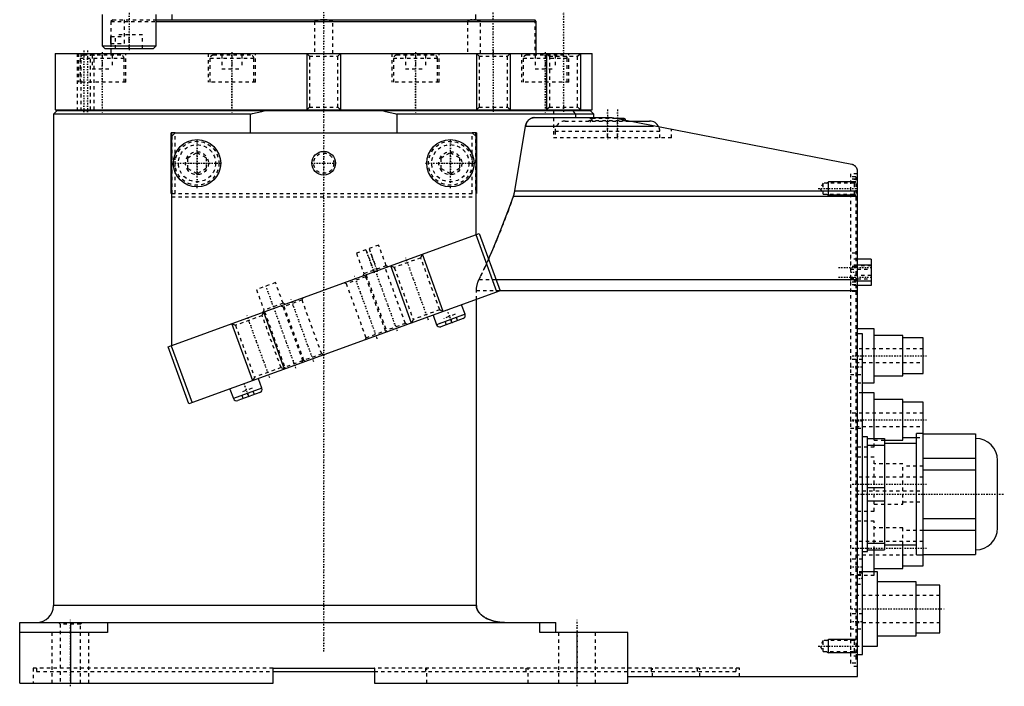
# Model space of a CAD drawing. Extents: x -415 to 202, y -1 to 644.
# Tile 1 of 6: x -90 to 202, y -1 to 197. Entities that reach past the tile are written whole.
import ezdxf

# ---------------------------------------------------------------- set-up
doc = ezdxf.new("R2010")
doc.units = 0
doc.linetypes.add('CENTER', pattern=[1.5, 0.45, -0.5, 0.05, -0.5])
doc.linetypes.add('DASHED', pattern=[2, 1, -1])
for name, color, linetype in [('AM_0', 7, 'CONTINUOUS'), ('AM_10', 7, 'CONTINUOUS'), ('AM_3', 7, 'DASHED'), ('AM_7', 7, 'CENTER')]:
    doc.layers.add(name, color=color, linetype=linetype)

msp = doc.modelspace()

# ---------------------------------------------------------------- linework, layer by layer
at = {"layer": 'AM_0', "color": 7, "linetype": 'CONTINUOUS'}
for p, q in [((-65.63, 198), (-65.63, 188.8)), ((-49.63, 188.8), (-49.63, 198)), ((-49.63, 196.5), (62.5, 196.5)), ((-49.63, 196), (62.94, 196)), ((-45, 198), (-45, 196.5)), ((45, 196.5), (45, 198)), ((62.94, 196), (62.5, 196.5)), ((62.94, 186.5), (62.94, 196)), ((-65.63, 188.8), (-64.83, 188)), ((-65.63, 188.8), (-49.63, 188.8)), ((-64.83, 188), (-50.43, 188)), ((-63, 188), (-63, 186.5)), ((-50.43, 188), (-49.63, 188.8)), ((-79.5, 186.5), (-79.5, 169.8)), ((-79.5, 186.5), (79.5, 186.5)), ((79.5, 169.8), (79.5, 186.5)), ((-79, 169.5), (-80, 168.5)), ((-79.5, 169.8), (79.5, 169.8)), ((79, 169.5), (-79, 169.5)), ((-69.59, 169.8), (-69.59, 169.5)), ((-69.59, 169.8), (-69.59, 169.5)), ((-61.59, 169.5), (-61.59, 169.8)), ((-31.17, 169.8), (-31.17, 169.5)), ((-31.17, 169.8), (-31.17, 169.5)), ((-23.17, 169.5), (-23.17, 169.8)), ((23.17, 169.8), (23.17, 169.5)), ((23.17, 169.8), (23.17, 169.5)), ((31.17, 169.5), (31.17, 169.8)), ((61.59, 169.8), (61.59, 169.5)), ((61.59, 169.8), (61.59, 169.5)), ((69.59, 169.5), (69.59, 169.8)), ((80, 168.5), (79, 169.5)), ((-80, 168.5), (-80, 23)), ((-21.7, 168.5), (-80, 168.5)), ((-21.7, 163), (-21.7, 168.5)), ((21.7, 168.5), (21.7, 163)), ((80, 168.5), (21.7, 168.5)), ((62.27, 167.5), (84, 167.5)), ((80, 167.5), (80, 168.5)), ((156.36, 153.62), (85.88, 167.32)), ((89, 167.2), (86.48, 167.2)), ((89.05, 166.7), (89.5, 166.7)), ((89.5, 166.61), (89.5, 166.7)), ((90.08, 166.5), (96.5, 166.5)), ((56.57, 145.78), (59.77, 165.02)), ((59.77, 165.02), (97.69, 165.02)), ((-44, 163), (-45.2, 163)), ((-45.2, 145), (-45.2, 163)), ((-45, 162), (-44, 163)), ((-45, 162), (-45, 163)), ((-45, 100), (-45, 162)), ((-44, 163), (44, 163)), ((44, 163), (45, 162)), ((45.2, 163), (44, 163)), ((45, 162), (45, 163)), ((45, 162), (45, 132.76)), ((45.2, 163), (45.2, 145)), ((158, 2), (158, 151.95)), ((56.57, 145.78), (158, 145.78)), ((-45.2, 145), (-45, 145)), ((45, 145), (45.2, 145)), ((56.17, 144.26), (158, 144.26)), ((-46.04, 99.62), (46.04, 133.14)), ((51.26, 115.88), (45.11, 132.8)), ((46.04, 133.14), (52.2, 116.22)), ((162.1, 125.61), (158, 125.61)), ((162.1, 125.61), (162.1, 117.79)), ((162.1, 123.85), (158, 123.85)), ((50.98, 119.58), (158, 119.58)), ((162.1, 119.03), (158, 119.03)), ((162.1, 117.79), (158, 117.79)), ((52.2, 116.22), (-39.89, 82.71)), ((52.16, 116.33), (158, 116.33)), ((41.87, 109.27), (40.84, 112.09)), ((45.21, 23), (45.21, 113.68)), ((32.39, 109.01), (33.41, 106.19)), ((41.87, 109.27), (33.41, 106.19)), ((41.27, 107.99), (34.69, 105.59)), ((163, 105), (158, 105)), ((163, 89), (163, 105)), ((159.5, 103.5), (158, 103.5)), ((159.5, 8.5), (159.5, 103.5)), ((171.5, 103), (163, 103)), ((171.5, 91), (171.5, 103)), ((177.5, 102.25), (171.5, 102.25)), ((177.5, 91.75), (177.5, 102.25)), ((-39.89, 82.71), (-46.04, 99.62)), ((-45.11, 99.96), (-38.95, 83.05)), ((163, 91), (171.5, 91)), ((171.5, 91.75), (177.5, 91.75)), ((-18.27, 87.38), (-19.3, 90.2)), ((159.5, 89), (163, 89)), ((-27.76, 87.12), (-26.73, 84.3)), ((-18.27, 87.38), (-26.73, 84.3)), ((-18.87, 86.1), (-25.45, 83.7)), ((163, 86), (159.5, 86)), ((163, 72.49), (163, 86)), ((171.5, 84), (163, 84)), ((171.5, 72), (171.5, 84)), ((177.5, 83.25), (171.5, 83.25)), ((177.5, 34.75), (177.5, 83.25)), ((161, 73), (159.5, 73)), ((161, 39), (161, 73)), ((177.5, 74), (175.5, 74)), ((175.5, 38), (175.5, 74)), ((177.5, 73.88), (193, 73.88)), ((193, 73.88), (193, 38.12)), ((161, 72.5), (166, 72.5)), ((161, 70.48), (166, 70.48)), ((166, 72.5), (166, 39.5)), ((166, 72), (171.5, 72)), ((175.5, 71), (166, 71)), ((171.5, 72.75), (175.5, 72.75)), ((177.5, 66.7), (193, 66.7)), ((199.5, 46), (199.5, 66)), ((177.5, 63.18), (193, 63.18)), ((161, 58.02), (166, 58.02)), ((161, 53.98), (166, 53.98)), ((177.5, 48.82), (193, 48.82)), ((177.5, 45.3), (193, 45.3)), ((161, 41.52), (166, 41.52)), ((166, 41), (175.5, 41)), ((171.5, 34), (171.5, 41)), ((159.5, 39), (161, 39)), ((161, 39.5), (166, 39.5)), ((163, 33), (163, 39.5)), ((175.5, 38), (177.5, 38)), ((177.5, 38.12), (193, 38.12)), ((164, 33), (159.5, 33)), ((163, 34), (171.5, 34)), ((164, 11), (164, 33)), ((171.5, 34.75), (177.5, 34.75)), ((175.4, 30), (164, 30)), ((175.4, 14), (175.4, 30)), ((182.4, 29.1), (175.4, 29.1)), ((182.4, 14.9), (182.4, 29.1)), ((45.21, 23), (-80, 23)), ((-90, 0), (-90, 18)), ((-90, 18), (68.68, 18)), ((-75, 18), (-75, 0)), ((-64, 18), (-64, 15)), ((64, 15), (64, 18)), ((68.68, 15), (68.68, 18)), ((-64, 15), (-90, 15)), ((90, 15), (64, 15)), ((75, 0), (75, 15)), ((90, 0), (90, 15)), ((175.4, 14.9), (182.4, 14.9)), ((164, 14), (175.4, 14)), ((159.5, 11), (164, 11)), ((158, 8.5), (159.5, 8.5)), ((-15, 4.5), (15, 4.5)), ((-15, 0), (-15, 4.5)), ((-15, 3.5), (15, 3.5)), ((15, 4.5), (15, 0)), ((-90, 0), (-15, 0)), ((15, 0), (90, 0)), ((90, 2), (158, 2))]:
    msp.add_line(p, q, dxfattribs=at)
for points in [[(-21.7, 168.5, 0), (-21.03, 168.68, 0), (-19.68, 169.03, 0), (-18.33, 169.35, 0), (-17.66, 169.5, 0)], [(17.66, 169.5, 0), (18.33, 169.35, 0), (19.68, 169.03, 0), (21.03, 168.68, 0), (21.7, 168.5, 0)], [(59.77, 165.02, 0), (59.78, 165.04, 0), (59.78, 165.09, 0), (59.79, 165.13, 0), (59.79, 165.15, 0), (59.8, 165.17, 0), (59.81, 165.22, 0), (59.82, 165.26, 0), (59.83, 165.3, 0), (59.84, 165.35, 0), (59.85, 165.39, 0), (59.86, 165.41, 0), (59.86, 165.43, 0), (59.87, 165.47, 0), (59.89, 165.51, 0), (59.9, 165.56, 0), (59.92, 165.6, 0), (59.93, 165.64, 0), (59.94, 165.66, 0), (59.94, 165.68, 0), (59.96, 165.72, 0), (59.98, 165.76, 0), (59.98, 165.78, 0), (59.99, 165.8, 0), (60.01, 165.83, 0), (60.03, 165.87, 0), (60.03, 165.89, 0), (60.04, 165.91, 0), (60.06, 165.95, 0), (60.08, 165.98, 0), (60.1, 166.02, 0), (60.12, 166.06, 0), (60.14, 166.09, 0), (60.15, 166.11, 0), (60.16, 166.13, 0), (60.17, 166.16, 0), (60.19, 166.2, 0), (60.22, 166.23, 0), (60.24, 166.26, 0), (60.26, 166.29, 0), (60.27, 166.31, 0), (60.28, 166.33, 0), (60.3, 166.36, 0), (60.32, 166.39, 0), (60.34, 166.42, 0), (60.36, 166.45, 0), (60.39, 166.48, 0), (60.4, 166.49, 0), (60.41, 166.51, 0), (60.43, 166.53, 0), (60.45, 166.56, 0), (60.47, 166.59, 0), (60.5, 166.62, 0), (60.52, 166.64, 0), (60.53, 166.66, 0), (60.54, 166.67, 0), (60.57, 166.69, 0), (60.59, 166.72, 0), (60.68, 166.81, 0), (60.75, 166.88, 0), (60.83, 166.95, 0), (60.99, 167.07, 0), (61.16, 167.18, 0), (61.33, 167.27, 0), (61.5, 167.35, 0), (61.68, 167.41, 0), (61.76, 167.43, 0), (61.85, 167.45, 0), (62.02, 167.48, 0), (62.19, 167.5, 0), (62.27, 167.5, 0)], [(85.88, 167.32, 0), (85.56, 167.37, 0), (84.91, 167.46, 0), (84.28, 167.5, 0), (83.97, 167.5, 0)], [(158, 151.95, 0), (157.99, 152.02, 0), (157.96, 152.16, 0), (157.92, 152.29, 0), (157.89, 152.35, 0), (157.87, 152.42, 0), (157.81, 152.54, 0), (157.74, 152.67, 0), (157.67, 152.78, 0), (157.59, 152.89, 0), (157.5, 153, 0), (157.45, 153.05, 0), (157.4, 153.1, 0), (157.29, 153.19, 0), (157.18, 153.27, 0), (157.07, 153.35, 0), (157, 153.39, 0), (156.98, 153.4, 0), (156.96, 153.41, 0), (156.95, 153.42, 0), (156.94, 153.42, 0), (156.92, 153.43, 0), (156.9, 153.44, 0), (156.88, 153.45, 0), (156.86, 153.46, 0), (156.83, 153.47, 0), (156.82, 153.48, 0), (156.81, 153.48, 0), (156.79, 153.49, 0), (156.77, 153.5, 0), (156.76, 153.5, 0), (156.75, 153.51, 0), (156.73, 153.52, 0), (156.71, 153.52, 0), (156.69, 153.53, 0), (156.68, 153.53, 0), (156.66, 153.54, 0), (156.64, 153.55, 0), (156.62, 153.55, 0), (156.6, 153.56, 0), (156.57, 153.57, 0), (156.56, 153.57, 0), (156.55, 153.57, 0), (156.53, 153.58, 0), (156.51, 153.59, 0), (156.48, 153.59, 0), (156.46, 153.6, 0), (156.44, 153.6, 0), (156.43, 153.6, 0), (156.42, 153.61, 0), (156.39, 153.61, 0), (156.37, 153.61, 0), (156.36, 153.62, 0)], [(56.17, 144.26, 0), (56.26, 144.5, 0), (56.35, 144.79, 0), (56.37, 144.88, 0), (56.39, 144.96, 0), (56.4, 145, 0), (56.41, 145.05, 0), (56.43, 145.13, 0), (56.46, 145.22, 0), (56.48, 145.3, 0), (56.49, 145.39, 0), (56.51, 145.47, 0), (56.52, 145.52, 0), (56.53, 145.56, 0), (56.55, 145.65, 0), (56.56, 145.73, 0), (56.57, 145.78, 0)], [(48.8, 125.57, 0), (50.08, 128.5, 0), (52.59, 134.59, 0), (55, 140.96, 0), (56.17, 144.26, 0)], [(53.56, 18, 0), (53.28, 18, 0), (52.7, 18.03, 0), (52.1, 18.08, 0), (51.8, 18.12, 0), (51.5, 18.17, 0), (50.9, 18.28, 0), (50.33, 18.42, 0), (49.79, 18.57, 0), (49.24, 18.76, 0), (48.68, 18.99, 0), (48.4, 19.12, 0), (48.13, 19.26, 0), (47.83, 19.42, 0), (47.74, 19.47, 0), (47.66, 19.52, 0), (47.61, 19.55, 0), (47.57, 19.57, 0), (47.49, 19.63, 0), (47.41, 19.68, 0), (47.33, 19.73, 0), (47.25, 19.78, 0), (47.18, 19.84, 0), (47.14, 19.86, 0), (47.1, 19.89, 0), (47.03, 19.95, 0), (46.95, 20.01, 0), (46.87, 20.07, 0), (46.8, 20.13, 0), (46.72, 20.19, 0), (46.68, 20.22, 0), (46.65, 20.26, 0), (46.57, 20.32, 0), (46.5, 20.39, 0), (46.42, 20.46, 0), (46.35, 20.53, 0), (46.28, 20.61, 0), (46.25, 20.64, 0), (46.21, 20.68, 0), (46.15, 20.75, 0), (46.08, 20.83, 0), (46.02, 20.91, 0), (45.96, 20.98, 0), (45.9, 21.06, 0), (45.87, 21.1, 0), (45.84, 21.14, 0), (45.79, 21.22, 0), (45.74, 21.3, 0), (45.71, 21.34, 0), (45.69, 21.38, 0), (45.64, 21.46, 0), (45.59, 21.54, 0), (45.57, 21.59, 0), (45.55, 21.63, 0), (45.51, 21.72, 0), (45.47, 21.81, 0), (45.43, 21.9, 0), (45.39, 21.99, 0), (45.36, 22.08, 0), (45.34, 22.13, 0), (45.33, 22.18, 0), (45.3, 22.28, 0), (45.28, 22.37, 0), (45.26, 22.47, 0), (45.24, 22.57, 0), (45.23, 22.67, 0), (45.22, 22.72, 0), (45.22, 22.76, 0), (45.21, 22.86, 0), (45.21, 22.95, 0), (45.21, 23, 0)]]:
    msp.add_polyline3d(points, dxfattribs=at)
for centre, radius in [((-37.5, 154), 7), ((37.5, 154), 7), ((0, 154), 3.5)]:
    msp.add_circle(centre, radius, dxfattribs=at)
for centre, radius, start, end in [((83.97, 157.5), 10, 79, 89.8372), ((89, 166.7), 0.5, 0, 90), ((96.5, 163.5), 3, 23.976, 90), ((40.93, 108.93), 1, 290, 20), ((34.35, 106.53), 1, 200, 290), ((-19.21, 87.04), 1, 290, 20), ((-25.79, 84.64), 1, 200, 290), ((193, 66), 6.5, 0, 90), ((193, 46), 6.5, 270, 0), ((-85, 23), 5, 270, 0)]:
    msp.add_arc(centre, radius, start, end, dxfattribs=at)
at = {"layer": 'AM_10', "color": 7, "linetype": 'CONTINUOUS'}
for p, q in [((-5, 186.5), (-5, 169.8)), ((5, 186.5), (5, 169.8)), ((45.2, 186.5), (45.2, 169.8)), ((55.2, 186.5), (55.2, 169.8)), ((66, 186.5), (66, 169.8)), ((76, 186.5), (76, 169.8)), ((148.84, 148.12), (149.5, 148.5)), ((149.5, 144.5), (149.5, 148.5)), ((157.5, 148.5), (149.5, 148.5)), ((148.84, 144.88), (149.5, 144.5)), ((157.5, 144.5), (149.5, 144.5)), ((35.39, 110.11), (29.24, 127.02)), ((35.39, 110.11), (29.24, 127.02)), ((26, 106.68), (19.84, 123.6)), ((26, 106.68), (19.84, 123.6)), ((-11.59, 93), (-17.75, 109.92)), ((-11.59, 93), (-17.75, 109.92)), ((-20.99, 89.58), (-27.15, 106.5)), ((-20.99, 89.58), (-27.15, 106.5)), ((148.84, 12.62), (149.5, 13)), ((149.5, 9), (149.5, 13)), ((157.5, 13), (149.5, 13)), ((148.84, 9.38), (149.5, 9)), ((157.5, 9), (149.5, 9))]:
    msp.add_line(p, q, dxfattribs=at)
at = {"layer": 'AM_3', "color": 6, "linetype": 'DASHED'}
for p, q in [((-62.47, 196.5), (-62.97, 196)), ((-62.97, 196), (-62.97, 191.5)), ((-62.97, 196), (-49.63, 196)), ((-62.47, 196.5), (-49.63, 196.5)), ((-59, 189.5), (-59, 196.5)), ((-2.71, 196), (-2.71, 186.5)), ((2.71, 186.5), (2.71, 196)), ((42.58, 196), (42.58, 186.5)), ((46.43, 186.5), (46.43, 196)), ((62.5, 196.5), (62.5, 186.5)), ((-63, 189.5), (-59, 189.5)), ((-63, 189.5), (-63, 188)), ((-62.97, 191.5), (-59, 191.5)), ((-61.59, 188), (-61.59, 192)), ((-53.67, 192), (-61.59, 192)), ((-57.63, 188), (-57.63, 192)), ((-53.67, 188), (-53.67, 192)), ((-73, 186.5), (-73, 169.8)), ((-72.6, 186.5), (-72.6, 178)), ((-72.6, 186.5), (-72.6, 178)), ((-72.1, 185), (-72.1, 178)), ((-72.1, 185), (-72.1, 178)), ((-59.1, 185), (-72.1, 185)), ((-71.92, 186.5), (-71.92, 169.8)), ((-60.1, 186), (-71.1, 186)), ((-69, 169.8), (-69, 186.5)), ((-68.57, 186), (-68.57, 182)), ((-68.57, 186), (-68.57, 182)), ((-67.92, 169.8), (-67.92, 186.5)), ((-65.6, 186), (-65.6, 182)), ((-65.6, 186), (-65.6, 182)), ((-62.63, 186), (-62.63, 182)), ((-62.63, 186), (-62.63, 182)), ((-59.1, 178), (-59.1, 185)), ((-59.1, 178), (-59.1, 185)), ((-58.6, 178), (-58.6, 186.5)), ((-58.6, 178), (-58.6, 186.5)), ((-34.17, 186.5), (-34.17, 178)), ((-34.17, 186.5), (-34.17, 178)), ((-33.67, 185), (-33.67, 178)), ((-33.67, 185), (-33.67, 178)), ((-20.67, 185), (-33.67, 185)), ((-21.67, 186), (-32.67, 186)), ((-30.14, 186), (-30.14, 182)), ((-30.14, 186), (-30.14, 182)), ((-27.17, 186), (-27.17, 182)), ((-27.17, 186), (-27.17, 182)), ((-24.2, 186), (-24.2, 182)), ((-24.2, 186), (-24.2, 182)), ((-20.67, 178), (-20.67, 185)), ((-20.67, 178), (-20.67, 185)), ((-20.17, 178), (-20.17, 186.5)), ((-20.17, 178), (-20.17, 186.5)), ((-5, 186.5), (-4.19, 185.69)), ((-4.19, 185.69), (-4.19, 170.61)), ((-4.19, 185.69), (4.19, 185.69)), ((4.19, 185.69), (5, 186.5)), ((4.19, 170.61), (4.19, 185.69)), ((20.17, 186.5), (20.17, 178)), ((20.17, 186.5), (20.17, 178)), ((20.67, 185), (20.67, 178)), ((20.67, 185), (20.67, 178)), ((33.67, 185), (20.67, 185)), ((32.67, 186), (21.67, 186)), ((24.2, 186), (24.2, 182)), ((24.2, 186), (24.2, 182)), ((27.17, 186), (27.17, 182)), ((27.17, 186), (27.17, 182)), ((30.14, 186), (30.14, 182)), ((30.14, 186), (30.14, 182)), ((33.67, 178), (33.67, 185)), ((33.67, 178), (33.67, 185)), ((34.17, 178), (34.17, 186.5)), ((34.17, 178), (34.17, 186.5)), ((45.2, 186.5), (46.02, 185.69)), ((46.02, 185.69), (46.02, 170.61)), ((46.02, 185.69), (54.39, 185.69)), ((54.39, 185.69), (55.2, 186.5)), ((54.39, 170.61), (54.39, 185.69)), ((58.6, 186.5), (58.6, 178)), ((58.6, 186.5), (58.6, 178)), ((59.1, 185), (59.1, 178)), ((59.1, 185), (59.1, 178)), ((72.1, 185), (59.1, 185)), ((71.1, 186), (60.1, 186)), ((62.63, 186), (62.63, 182)), ((62.63, 186), (62.63, 182)), ((65.6, 186), (65.6, 182)), ((65.6, 186), (65.6, 182)), ((66, 186.5), (66.81, 185.69)), ((66.81, 185.69), (66.81, 170.61)), ((66.81, 185.69), (75.19, 185.69)), ((68.57, 186), (68.57, 182)), ((68.57, 186), (68.57, 182)), ((72.1, 178), (72.1, 185)), ((72.1, 178), (72.1, 185)), ((72.6, 178), (72.6, 186.5)), ((72.6, 178), (72.6, 186.5)), ((75.19, 185.69), (76, 186.5)), ((75.19, 170.61), (75.19, 185.69)), ((-68.57, 182), (-62.63, 182)), ((-30.14, 182), (-24.2, 182)), ((24.2, 182), (30.14, 182)), ((62.63, 182), (68.57, 182)), ((-58.6, 178), (-72.6, 178)), ((-20.17, 178), (-34.17, 178)), ((34.17, 178), (20.17, 178)), ((72.6, 178), (58.6, 178)), ((-61.6, 169.5), (-61.6, 169.8)), ((-23.17, 169.5), (-23.17, 169.8)), ((-4.19, 170.61), (-5, 169.8)), ((-4.19, 170.61), (4.19, 170.61)), ((5, 169.8), (4.19, 170.61)), ((31.17, 169.5), (31.17, 169.8)), ((46.02, 170.61), (45.2, 169.8)), ((46.02, 170.61), (54.39, 170.61)), ((55.2, 169.8), (54.39, 170.61)), ((66.81, 170.61), (66, 169.8)), ((66.81, 170.61), (75.19, 170.61)), ((68, 169.5), (68, 161.5)), ((69.59, 169.5), (69.59, 169.8)), ((73.76, 169.5), (74.58, 168.5)), ((76, 169.8), (75.19, 170.61)), ((80, 168.5), (79, 169.5)), ((71.5, 166.5), (90.08, 166.5)), ((74.58, 168.5), (74.58, 167.5)), ((78.5, 166.7), (78.5, 166.5)), ((78.5, 166.7), (89.05, 166.7)), ((86.48, 167.2), (79, 167.2)), ((79.5, 166.7), (79.5, 166.5)), ((80, 167.5), (80, 168.5)), ((84, 161.5), (84, 167.5)), ((87, 161.5), (87, 167.1)), ((88.5, 166.5), (88.5, 166.7)), ((89.5, 166.5), (89.5, 166.61)), ((68.5, 163.5), (68.5, 161.5)), ((68.5, 163.5), (99.5, 163.5)), ((99.5, 161.5), (99.5, 163.5)), ((103, 161.5), (103, 163.99)), ((-44.9, 145), (-44.9, 163)), ((-44, 145), (-44, 163)), ((44, 145), (44, 163)), ((44.9, 163), (44.9, 145)), ((103, 161.5), (68, 161.5)), ((-40.25, 155.59), (-37.5, 157.18)), ((-40.25, 152.41), (-40.25, 155.59)), ((-37.5, 157.18), (-34.75, 155.59)), ((-34.75, 155.59), (-34.75, 152.41)), ((34.75, 155.59), (37.5, 157.18)), ((34.75, 152.41), (34.75, 155.59)), ((37.5, 157.18), (40.25, 155.59)), ((40.25, 155.59), (40.25, 152.41)), ((-37.5, 150.82), (-40.25, 152.41)), ((-34.75, 152.41), (-37.5, 150.82)), ((37.5, 150.82), (34.75, 152.41)), ((40.25, 152.41), (37.5, 150.82)), ((158, 150.9), (156, 150.9)), ((156, 150.9), (156, 5)), ((157.5, 150), (156, 150)), ((157.5, 149.27), (156, 149.27)), ((158, 149.17), (156, 149.17)), ((157.5, 150), (157.5, 6)), ((147.9, 148.12), (146.96, 146.5)), ((146.96, 146.5), (147.9, 144.88)), ((157.12, 148.12), (147.9, 148.12)), ((147.9, 144.88), (147.9, 148.12)), ((157.5, 148.5), (157.12, 148.12)), ((157.12, 144.88), (157.12, 148.12)), ((-45, 145), (45, 145)), ((-45, 144), (45, 144)), ((147.9, 144.88), (157.12, 144.88)), ((157.12, 144.88), (157.5, 144.5)), ((16.28, 129.75), (9.7, 127.36)), ((12.52, 128.39), (14.91, 121.81)), ((13.46, 128.73), (15.85, 122.15)), ((18.5, 123.65), (16.28, 129.75)), ((9.7, 127.36), (11.92, 121.25)), ((28.75, 125.98), (20.88, 123.11)), ((28.75, 125.98), (29.24, 127.02)), ((34.35, 110.59), (28.75, 125.98)), ((157.5, 127.4), (156, 127.4)), ((158, 125.61), (156, 125.61)), ((162.1, 125.56), (156, 125.56)), ((18.5, 123.65), (11.92, 121.25)), ((24.19, 106.56), (18.2, 123)), ((19.14, 123.35), (18.5, 123.65)), ((19.84, 123.6), (20.88, 123.11)), ((20.88, 123.11), (26.48, 107.73)), ((158, 123.85), (156, 123.85)), ((162.1, 123.8), (156, 123.8)), ((162.1, 123.62), (156, 123.62)), ((157.5, 123.41), (156, 123.41)), ((157.5, 123.25), (156, 123.25)), ((156, 122.62), (162.1, 122.62)), ((12.39, 120.36), (6.75, 118.3)), ((11.92, 121.25), (11.63, 120.61)), ((12.69, 121), (12.39, 120.36)), ((12.39, 120.36), (18.2, 104.38)), ((12.57, 120.95), (18.55, 104.51)), ((46, 119.58), (50.98, 119.58)), ((162.1, 120.78), (156, 120.78)), ((156, 120.15), (157.5, 120.15)), ((156, 119.78), (162.1, 119.78)), ((-14.26, 118.64), (-19.9, 116.59)), ((-12.04, 112.53), (-14.26, 118.64)), ((6.75, 118.3), (6.11, 118.6)), ((12.56, 102.33), (6.75, 118.3)), ((158, 119.1), (156, 119.1)), ((162.1, 119.08), (156, 119.08)), ((158, 119.03), (156, 119.03)), ((157.5, 118.81), (156, 118.81)), ((157.5, 118), (156, 118)), ((162.1, 117.84), (156, 117.84)), ((158, 117.83), (156, 117.83)), ((158, 117.79), (156, 117.79)), ((-19.9, 116.59), (-17.68, 110.48)), ((-6.41, 113.51), (-6.11, 114.16)), ((45.21, 116.33), (52.16, 116.33)), ((45.21, 113.68), (45.21, 116.33)), ((157.5, 116), (156, 116)), ((-12.04, 112.53), (-17.68, 110.48)), ((-12.69, 111.76), (-12.04, 111.46)), ((-6.41, 113.51), (-12.04, 111.46)), ((-11.4, 112.23), (-12.04, 112.53)), ((-12.04, 111.46), (-6.23, 95.49)), ((-5.88, 95.62), (-11.87, 112.06)), ((-0.59, 97.54), (-6.41, 113.51)), ((-18.23, 108.88), (-26.11, 106.01)), ((-18.23, 108.88), (-17.75, 109.92)), ((-12.63, 93.49), (-18.23, 108.88)), ((-17.68, 110.48), (-17.97, 109.84)), ((-17.5, 110.01), (-11.52, 93.56)), ((34.35, 110.59), (26.48, 107.73)), ((41.87, 109.27), (33.41, 106.19)), ((35.39, 110.11), (34.35, 110.59)), ((38.94, 109.27), (35.65, 108.07)), ((36.34, 106.19), (35.65, 108.07)), ((37.98, 106.79), (37.3, 108.67)), ((39.63, 107.39), (38.94, 109.27)), ((-27.15, 106.5), (-26.11, 106.01)), ((-26.11, 106.01), (-20.5, 90.62)), ((24.19, 106.56), (18.55, 104.51)), ((24.19, 106.56), (18.55, 104.51)), ((24.83, 106.26), (24.19, 106.56)), ((26.48, 107.73), (26, 106.68)), ((12.26, 101.69), (12.56, 102.33)), ((12.56, 102.33), (18.2, 104.38)), ((18.2, 104.38), (18.84, 104.08)), ((18.55, 104.51), (18.25, 103.87)), ((158, 103.5), (157.5, 103.5)), ((158, 103), (157.5, 103)), ((-0.59, 97.54), (-11.52, 93.56)), ((0.05, 97.24), (-0.59, 97.54)), ((177.5, 99), (157.5, 99)), ((-12.63, 93.49), (-20.5, 90.62)), ((-12.63, 93.49), (-20.5, 90.62)), ((-11.59, 93), (-12.63, 93.49)), ((-11.52, 93.56), (-11.82, 92.92)), ((-6.23, 95.49), (-6.53, 94.85)), ((-5.24, 95.32), (-5.88, 95.62)), ((159.5, 95.92), (156, 95.92)), ((157.5, 95), (177.5, 95)), ((-20.5, 90.62), (-20.99, 89.58)), ((156, 91.42), (159.5, 91.42)), ((157.5, 91), (158, 91)), ((158, 89), (159.5, 89)), ((-21.2, 87.38), (-24.49, 86.18)), ((-23.8, 84.3), (-24.49, 86.18)), ((-22.16, 84.9), (-22.84, 86.78)), ((-20.51, 85.5), (-21.2, 87.38)), ((159.5, 86), (158, 86)), ((158, 84), (157.5, 84)), ((177.5, 80), (156, 80)), ((157.5, 76), (177.5, 76)), ((156, 75.5), (159.5, 75.5)), ((177.5, 38.11), (177.5, 73.89)), ((157.5, 72), (158, 72)), ((158, 70), (163, 70)), ((163, 70), (163, 72.49)), ((163, 72), (166, 72)), ((175.5, 72.75), (177.5, 72.75)), ((158, 65), (157.5, 65)), ((163, 67), (158, 67)), ((163, 51), (163, 67)), ((171.5, 65), (163, 65)), ((171.5, 53), (171.5, 65)), ((177.5, 64.25), (171.5, 64.25)), ((177.5, 61), (157.5, 61)), ((157.5, 57), (177.5, 57)), ((157.5, 53), (158, 53)), ((163, 53), (171.5, 53)), ((171.5, 53.75), (177.5, 53.75)), ((158, 51), (163, 51)), ((163, 48), (158, 48)), ((163, 39.5), (163, 48)), ((158, 46), (157.5, 46)), ((171.5, 46), (163, 46)), ((171.5, 41), (171.5, 46)), ((177.5, 45.25), (171.5, 45.25)), ((177.5, 42), (157.5, 42)), ((157.5, 38), (175.5, 38)), ((159.5, 36.75), (156, 36.75)), ((156, 32.25), (159.5, 32.25)), ((157.5, 34), (158, 34)), ((159.5, 33), (157.5, 33)), ((159.5, 32.65), (157.91, 32.65)), ((157.91, 32.65), (157.91, 29.35)), ((163, 32), (163, 33)), ((157.91, 29.35), (159.5, 29.35)), ((158, 32), (163, 32)), ((182.4, 26), (157.5, 26)), ((159.5, 20.58), (156, 20.58)), ((-78.5, 18), (-78, 17.5)), ((-72, 17.5), (-78, 17.5)), ((-78, 17.5), (-78, 0)), ((-72, 17.5), (-71.5, 18)), ((-72, 0), (-72, 17.5)), ((157.5, 18), (182.4, 18)), ((-80.5, 15), (-80.5, 0)), ((-69.5, 0), (-69.5, 15)), ((69.5, 15), (69.5, 0)), ((80.5, 0), (80.5, 15)), ((156, 16.08), (159.5, 16.08)), ((147.9, 12.62), (146.96, 11)), ((157.12, 12.62), (147.9, 12.62)), ((147.9, 9.38), (147.9, 12.62)), ((157.5, 13), (157.12, 12.62)), ((157.12, 9.38), (157.12, 12.62)), ((146.96, 11), (147.9, 9.38)), ((147.9, 9.38), (157.12, 9.38)), ((157.5, 9), (156, 9)), ((157.12, 9.38), (157.5, 9)), ((157.5, 11), (159.5, 11)), ((158, 8), (156, 8)), ((157.5, 6), (156, 6)), ((157.5, 8.5), (158, 8.5)), ((-86, 4.5), (-86, 0)), ((-15, 4.5), (-86, 4.5)), ((-85, 4.5), (-85, 3.5)), ((-85, 3.5), (-15, 3.5)), ((123.14, 4.5), (15, 4.5)), ((15, 3.5), (122.14, 3.5)), ((30.14, 4.5), (30.14, 3.5)), ((30.49, 0), (30.49, 4.5)), ((59.86, 4.5), (59.86, 3.5)), ((60.56, 0), (60.56, 4.5)), ((96.97, 4.5), (96.97, 3.5)), ((97.32, 2), (97.32, 4.5)), ((110.6, 4.5), (110.6, 3.5)), ((111.31, 2), (111.31, 4.5)), ((122.14, 3.5), (122.14, 4.5)), ((123.14, 2), (123.14, 4.5)), ((158, 5), (156, 5))]:
    msp.add_line(p, q, dxfattribs=at)
for points in [[(0, 196.5, 0), (-0.08, 196.5, 0), (-0.23, 196.5, 0), (-0.38, 196.49, 0), (-0.45, 196.49, 0), (-0.53, 196.48, 0), (-0.68, 196.47, 0), (-0.84, 196.45, 0), (-0.99, 196.43, 0), (-1.14, 196.41, 0), (-1.29, 196.39, 0), (-1.37, 196.37, 0), (-1.45, 196.36, 0), (-1.6, 196.33, 0), (-1.75, 196.29, 0), (-1.9, 196.26, 0), (-2.05, 196.22, 0), (-2.2, 196.17, 0), (-2.27, 196.15, 0), (-2.34, 196.13, 0), (-2.49, 196.08, 0), (-2.63, 196.03, 0), (-2.71, 196, 0)], [(2.71, 196, 0), (2.63, 196.03, 0), (2.49, 196.08, 0), (2.34, 196.13, 0), (2.27, 196.15, 0), (2.2, 196.17, 0), (2.05, 196.22, 0), (1.9, 196.26, 0), (1.75, 196.29, 0), (1.6, 196.33, 0), (1.45, 196.36, 0), (1.37, 196.37, 0), (1.29, 196.39, 0), (1.14, 196.41, 0), (0.99, 196.43, 0), (0.84, 196.45, 0), (0.68, 196.47, 0), (0.53, 196.48, 0), (0.45, 196.49, 0), (0.38, 196.49, 0), (0.23, 196.5, 0), (0.08, 196.5, 0), (0, 196.5, 0)], [(43.97, 196.5, 0), (43.93, 196.5, 0), (43.84, 196.49, 0), (43.75, 196.48, 0), (43.7, 196.47, 0), (43.66, 196.46, 0), (43.57, 196.45, 0), (43.49, 196.43, 0), (43.4, 196.41, 0), (43.32, 196.39, 0), (43.24, 196.36, 0), (43.2, 196.35, 0), (43.16, 196.33, 0), (43.09, 196.3, 0), (43.01, 196.27, 0), (42.94, 196.23, 0), (42.87, 196.2, 0), (42.8, 196.16, 0), (42.77, 196.14, 0), (42.74, 196.11, 0), (42.67, 196.07, 0), (42.61, 196.02, 0), (42.58, 196, 0)], [(46.43, 196, 0), (46.37, 196.02, 0), (46.25, 196.07, 0), (46.13, 196.11, 0), (46.07, 196.14, 0), (46.01, 196.16, 0), (45.9, 196.2, 0), (45.78, 196.23, 0), (45.66, 196.27, 0), (45.55, 196.3, 0), (45.43, 196.33, 0), (45.37, 196.35, 0), (45.32, 196.36, 0), (45.21, 196.39, 0), (45.1, 196.41, 0), (44.99, 196.43, 0), (44.88, 196.45, 0), (44.77, 196.46, 0), (44.72, 196.47, 0), (44.67, 196.48, 0), (44.56, 196.49, 0), (44.46, 196.5, 0), (44.41, 196.5, 0)], [(-63, 189.5, 0), (-63, 189.5, 0), (-63, 189.5, 0), (-63, 189.5, 0), (-63, 189.5, 0), (-63, 189.5, 0), (-63, 189.5, 0), (-63, 189.51, 0), (-63, 189.51, 0), (-63, 189.51, 0), (-63, 189.51, 0), (-63, 189.52, 0), (-63, 189.52, 0), (-63, 189.52, 0), (-63, 189.53, 0), (-63, 189.53, 0), (-63, 189.54, 0), (-63, 189.54, 0), (-63, 189.55, 0), (-63, 189.55, 0), (-63, 189.56, 0), (-63, 189.56, 0), (-63, 189.57, 0), (-63, 189.57, 0), (-63, 189.58, 0), (-63, 189.59, 0), (-63, 189.59, 0), (-63, 189.6, 0), (-63, 189.61, 0), (-63, 189.62, 0), (-63, 189.63, 0), (-63, 189.64, 0), (-63, 189.65, 0), (-63, 189.65, 0), (-63, 189.66, 0), (-62.99, 189.67, 0), (-62.99, 189.68, 0), (-62.99, 189.69, 0), (-62.99, 189.71, 0), (-62.99, 189.72, 0), (-62.99, 189.73, 0), (-62.99, 189.73, 0), (-62.99, 189.75, 0), (-62.99, 189.76, 0), (-62.99, 189.78, 0), (-62.99, 189.79, 0), (-62.99, 189.81, 0), (-62.99, 189.82, 0), (-62.99, 189.82, 0), (-62.99, 189.84, 0), (-62.99, 189.86, 0), (-62.99, 189.87, 0), (-62.99, 189.89, 0), (-62.99, 189.91, 0), (-62.99, 189.92, 0), (-62.99, 189.93, 0), (-62.99, 189.94, 0), (-62.99, 189.96, 0), (-62.99, 189.98, 0), (-62.99, 190, 0), (-62.99, 190.02, 0), (-62.99, 190.03, 0), (-62.99, 190.04, 0), (-62.98, 190.06, 0), (-62.98, 190.08, 0), (-62.98, 190.09, 0), (-62.98, 190.1, 0), (-62.98, 190.12, 0), (-62.98, 190.14, 0), (-62.98, 190.15, 0), (-62.98, 190.16, 0), (-62.98, 190.18, 0), (-62.98, 190.2, 0), (-62.98, 190.22, 0), (-62.98, 190.24, 0), (-62.98, 190.27, 0), (-62.98, 190.28, 0), (-62.98, 190.29, 0), (-62.98, 190.31, 0), (-62.98, 190.34, 0), (-62.98, 190.36, 0), (-62.98, 190.38, 0), (-62.98, 190.41, 0), (-62.98, 190.42, 0), (-62.98, 190.43, 0), (-62.98, 190.46, 0), (-62.98, 190.48, 0), (-62.98, 190.51, 0), (-62.98, 190.53, 0), (-62.98, 190.56, 0), (-62.98, 190.57, 0), (-62.97, 190.59, 0), (-62.97, 190.61, 0), (-62.97, 190.64, 0), (-62.97, 190.67, 0), (-62.97, 190.69, 0), (-62.97, 190.72, 0), (-62.97, 190.73, 0), (-62.97, 190.75, 0), (-62.97, 190.78, 0), (-62.97, 190.8, 0), (-62.97, 190.83, 0), (-62.97, 190.86, 0), (-62.97, 190.89, 0), (-62.97, 190.9, 0), (-62.97, 190.92, 0), (-62.97, 190.94, 0), (-62.97, 190.97, 0), (-62.97, 190.99, 0), (-62.97, 191, 0), (-62.97, 191.03, 0), (-62.97, 191.06, 0), (-62.97, 191.07, 0), (-62.97, 191.09, 0), (-62.97, 191.12, 0), (-62.97, 191.14, 0), (-62.97, 191.17, 0), (-62.97, 191.2, 0), (-62.97, 191.23, 0), (-62.97, 191.24, 0), (-62.97, 191.26, 0), (-62.97, 191.29, 0), (-62.97, 191.32, 0), (-62.97, 191.34, 0), (-62.97, 191.37, 0), (-62.97, 191.4, 0), (-62.97, 191.42, 0), (-62.97, 191.43, 0), (-62.97, 191.46, 0), (-62.97, 191.49, 0), (-62.97, 191.5, 0)], [(-62.97, 191.5, 0), (-62.97, 191.49, 0), (-62.97, 191.46, 0), (-62.97, 191.43, 0), (-62.97, 191.42, 0), (-62.97, 191.4, 0), (-62.97, 191.37, 0), (-62.97, 191.34, 0), (-62.97, 191.32, 0), (-62.97, 191.29, 0), (-62.97, 191.26, 0), (-62.97, 191.24, 0), (-62.97, 191.23, 0), (-62.97, 191.2, 0), (-62.97, 191.17, 0), (-62.97, 191.14, 0), (-62.97, 191.12, 0), (-62.97, 191.09, 0), (-62.97, 191.07, 0), (-62.97, 191.06, 0), (-62.97, 191.03, 0), (-62.97, 191, 0), (-62.97, 190.99, 0), (-62.97, 190.97, 0), (-62.97, 190.94, 0), (-62.97, 190.92, 0), (-62.97, 190.9, 0), (-62.97, 190.89, 0), (-62.97, 190.86, 0), (-62.97, 190.83, 0), (-62.97, 190.8, 0), (-62.97, 190.78, 0), (-62.97, 190.75, 0), (-62.97, 190.73, 0), (-62.97, 190.72, 0), (-62.97, 190.69, 0), (-62.97, 190.67, 0), (-62.97, 190.64, 0), (-62.97, 190.61, 0), (-62.97, 190.59, 0), (-62.98, 190.57, 0), (-62.98, 190.56, 0), (-62.98, 190.53, 0), (-62.98, 190.51, 0), (-62.98, 190.48, 0), (-62.98, 190.46, 0), (-62.98, 190.43, 0), (-62.98, 190.42, 0), (-62.98, 190.41, 0), (-62.98, 190.38, 0), (-62.98, 190.36, 0), (-62.98, 190.34, 0), (-62.98, 190.31, 0), (-62.98, 190.29, 0), (-62.98, 190.28, 0), (-62.98, 190.27, 0), (-62.98, 190.24, 0), (-62.98, 190.22, 0), (-62.98, 190.2, 0), (-62.98, 190.18, 0), (-62.98, 190.16, 0), (-62.98, 190.15, 0), (-62.98, 190.14, 0), (-62.98, 190.12, 0), (-62.98, 190.1, 0), (-62.98, 190.09, 0), (-62.98, 190.08, 0), (-62.98, 190.06, 0), (-62.99, 190.04, 0), (-62.99, 190.03, 0), (-62.99, 190.02, 0), (-62.99, 190, 0), (-62.99, 189.98, 0), (-62.99, 189.96, 0), (-62.99, 189.94, 0), (-62.99, 189.93, 0), (-62.99, 189.92, 0), (-62.99, 189.91, 0), (-62.99, 189.89, 0), (-62.99, 189.87, 0), (-62.99, 189.86, 0), (-62.99, 189.84, 0), (-62.99, 189.82, 0), (-62.99, 189.82, 0), (-62.99, 189.81, 0), (-62.99, 189.79, 0), (-62.99, 189.78, 0), (-62.99, 189.76, 0), (-62.99, 189.75, 0), (-62.99, 189.73, 0), (-62.99, 189.73, 0), (-62.99, 189.72, 0), (-62.99, 189.71, 0), (-62.99, 189.69, 0), (-62.99, 189.68, 0), (-62.99, 189.67, 0), (-63, 189.66, 0), (-63, 189.65, 0), (-63, 189.65, 0), (-63, 189.64, 0), (-63, 189.63, 0), (-63, 189.62, 0), (-63, 189.61, 0), (-63, 189.6, 0), (-63, 189.59, 0), (-63, 189.59, 0), (-63, 189.58, 0), (-63, 189.57, 0), (-63, 189.57, 0), (-63, 189.56, 0), (-63, 189.56, 0), (-63, 189.55, 0), (-63, 189.55, 0), (-63, 189.54, 0), (-63, 189.54, 0), (-63, 189.53, 0), (-63, 189.53, 0), (-63, 189.52, 0), (-63, 189.52, 0), (-63, 189.52, 0), (-63, 189.51, 0), (-63, 189.51, 0), (-63, 189.51, 0), (-63, 189.51, 0), (-63, 189.5, 0), (-63, 189.5, 0), (-63, 189.5, 0), (-63, 189.5, 0), (-63, 189.5, 0), (-63, 189.5, 0), (-63, 189.5, 0)], [(62.27, 167.5, 0), (62.19, 167.5, 0), (62.02, 167.48, 0), (61.85, 167.45, 0), (61.76, 167.43, 0), (61.68, 167.41, 0), (61.5, 167.35, 0), (61.33, 167.27, 0), (61.16, 167.18, 0), (60.99, 167.07, 0), (60.83, 166.95, 0), (60.75, 166.88, 0), (60.68, 166.81, 0), (60.59, 166.72, 0), (60.57, 166.69, 0), (60.54, 166.67, 0), (60.53, 166.66, 0), (60.52, 166.64, 0), (60.5, 166.62, 0), (60.47, 166.59, 0), (60.45, 166.56, 0), (60.43, 166.53, 0), (60.41, 166.51, 0), (60.4, 166.49, 0), (60.39, 166.48, 0), (60.36, 166.45, 0), (60.34, 166.42, 0), (60.32, 166.39, 0), (60.3, 166.36, 0), (60.28, 166.33, 0), (60.27, 166.31, 0), (60.26, 166.29, 0), (60.24, 166.26, 0), (60.22, 166.23, 0), (60.19, 166.2, 0), (60.17, 166.16, 0), (60.16, 166.13, 0), (60.15, 166.11, 0), (60.14, 166.09, 0), (60.12, 166.06, 0), (60.1, 166.02, 0), (60.08, 165.98, 0), (60.06, 165.95, 0), (60.04, 165.91, 0), (60.03, 165.89, 0), (60.03, 165.87, 0), (60.01, 165.83, 0), (59.99, 165.8, 0), (59.98, 165.78, 0), (59.98, 165.76, 0), (59.96, 165.72, 0), (59.94, 165.68, 0), (59.94, 165.66, 0), (59.93, 165.64, 0), (59.92, 165.6, 0), (59.9, 165.56, 0), (59.89, 165.51, 0), (59.87, 165.47, 0), (59.86, 165.43, 0), (59.86, 165.41, 0), (59.85, 165.39, 0), (59.84, 165.35, 0), (59.83, 165.3, 0), (59.82, 165.26, 0), (59.81, 165.22, 0), (59.8, 165.17, 0), (59.79, 165.15, 0), (59.79, 165.13, 0), (59.78, 165.09, 0), (59.78, 165.04, 0), (59.77, 165.02, 0)], [(56.17, 144.26, 0), (54.58, 139.81, 0), (51.26, 131.31, 0), (47.79, 123.35, 0), (46, 119.58, 0)], [(46, 119.58, 0), (46.47, 120.56, 0), (47.41, 122.53, 0), (48.34, 124.55, 0), (48.8, 125.57, 0)], [(45.21, 116.33, 0), (45.21, 116.42, 0), (45.22, 116.61, 0), (45.23, 116.8, 0), (45.23, 116.89, 0), (45.24, 116.99, 0), (45.26, 117.17, 0), (45.29, 117.36, 0), (45.32, 117.54, 0), (45.35, 117.73, 0), (45.39, 117.91, 0), (45.42, 118, 0), (45.44, 118.09, 0), (45.49, 118.28, 0), (45.54, 118.45, 0), (45.6, 118.63, 0), (45.66, 118.81, 0), (45.73, 118.98, 0), (45.77, 119.07, 0), (45.8, 119.16, 0), (45.88, 119.33, 0), (45.96, 119.5, 0), (46, 119.58, 0)], [(45.21, 23, 0), (45.21, 22.95, 0), (45.21, 22.86, 0), (45.22, 22.76, 0), (45.22, 22.72, 0), (45.23, 22.67, 0), (45.24, 22.57, 0), (45.26, 22.47, 0), (45.28, 22.37, 0), (45.3, 22.28, 0), (45.33, 22.18, 0), (45.34, 22.13, 0), (45.36, 22.08, 0), (45.39, 21.99, 0), (45.43, 21.9, 0), (45.47, 21.81, 0), (45.51, 21.72, 0), (45.55, 21.63, 0), (45.57, 21.59, 0), (45.59, 21.54, 0), (45.64, 21.46, 0), (45.69, 21.38, 0), (45.71, 21.34, 0), (45.74, 21.3, 0), (45.79, 21.22, 0), (45.84, 21.14, 0), (45.87, 21.1, 0), (45.9, 21.06, 0), (45.96, 20.98, 0), (46.02, 20.91, 0), (46.08, 20.83, 0), (46.15, 20.75, 0), (46.21, 20.68, 0), (46.25, 20.64, 0), (46.28, 20.61, 0), (46.35, 20.53, 0), (46.42, 20.46, 0), (46.5, 20.39, 0), (46.57, 20.32, 0), (46.65, 20.26, 0), (46.68, 20.22, 0), (46.72, 20.19, 0), (46.8, 20.13, 0), (46.87, 20.07, 0), (46.95, 20.01, 0), (47.03, 19.95, 0), (47.1, 19.89, 0), (47.14, 19.86, 0), (47.18, 19.84, 0), (47.25, 19.78, 0), (47.33, 19.73, 0), (47.41, 19.68, 0), (47.49, 19.63, 0), (47.57, 19.57, 0), (47.61, 19.55, 0), (47.66, 19.52, 0), (47.74, 19.47, 0), (47.83, 19.42, 0), (48.13, 19.26, 0), (48.4, 19.12, 0), (48.68, 18.99, 0), (49.24, 18.76, 0), (49.79, 18.57, 0), (50.33, 18.42, 0), (50.9, 18.28, 0), (51.5, 18.17, 0), (51.8, 18.12, 0), (52.1, 18.08, 0), (52.7, 18.03, 0), (53.28, 18, 0), (53.56, 18, 0)]]:
    msp.add_polyline3d(points, dxfattribs=at)
for centre, radius in [((-37.5, 154), 6.5), ((37.5, 154), 6.5), ((-37.5, 154), 5.5), ((37.5, 154), 5.5), ((-37.5, 154), 3.4), ((0, 154), 3), ((37.5, 154), 3.4)]:
    msp.add_circle(centre, radius, dxfattribs=at)
for centre, radius, start, end in [((-71.1, 185), 1, 90, 180), ((-60.1, 185), 1, 0, 90), ((-32.67, 185), 1, 90, 180), ((-21.67, 185), 1, 0, 90), ((21.67, 185), 1, 90, 180), ((32.67, 185), 1, 0, 90), ((60.1, 185), 1, 90, 180), ((71.1, 185), 1, 0, 90), ((71.5, 163.5), 3, 90, 180), ((79, 166.7), 0.5, 0, 180), ((89, 166.7), 0.5, 90, 180), ((96.5, 163.5), 3, 0, 23.976)]:
    msp.add_arc(centre, radius, start, end, dxfattribs=at)
at = {"layer": 'AM_7', "color": 4, "linetype": 'CENTER'}
for p, q in [((0, 9.38), (0, 202.25)), ((50.2, 185.75), (50.2, 202.25)), ((71, 202.25), (71, 168.97)), ((-57.63, 198.5), (-57.63, 187.5)), ((-71, 187.35), (-71, 168.65)), ((-69.92, 187.35), (-69.92, 168.65)), ((-65.6, 186.93), (-65.6, 177.57)), ((-65.6, 186.93), (-65.6, 177.57)), ((-27.17, 186.93), (-27.17, 169)), ((-27.17, 186.93), (-27.17, 177.57)), ((27.17, 186.93), (27.17, 169)), ((27.17, 186.93), (27.17, 177.57)), ((50.2, 187.34), (50.2, 168.97)), ((65.6, 186.93), (65.6, 177.57)), ((65.6, 186.93), (65.6, 177.57)), ((-65.59, 180), (-65.59, 169)), ((-65.59, 180), (-65.59, 169)), ((-27.17, 180), (-27.17, 169)), ((27.17, 180), (27.17, 169)), ((65.59, 180), (65.59, 169)), ((65.59, 180), (65.59, 169)), ((84, 169.9), (84, 161.1)), ((87, 169.9), (87, 161.1)), ((78.48, 166.7), (79.53, 166.7)), ((79, 166.18), (79, 167.22)), ((-37.5, 146.65), (-37.5, 161.35)), ((37.5, 146.65), (37.5, 161.35)), ((-37.5, 150.43), (-37.5, 157.57)), ((0, 150.32), (0, 157.68)), ((37.5, 150.43), (37.5, 157.57)), ((-44.85, 154), (-30.15, 154)), ((-41.07, 154), (-33.93, 154)), ((-3.67, 154), (3.67, 154)), ((30.15, 154), (44.85, 154)), ((33.93, 154), (41.07, 154)), ((146.44, 146.5), (158.03, 146.5)), ((15.03, 121.48), (12.4, 128.71)), ((15.03, 121.48), (12.4, 128.71)), ((15.97, 121.82), (13.34, 129.06)), ((15.97, 121.82), (13.34, 129.06)), ((31, 107.55), (24.23, 126.16)), ((31, 107.55), (24.23, 126.16)), ((21.85, 104.22), (15.08, 122.82)), ((21.85, 104.22), (15.08, 122.82)), ((152.44, 123.12), (162.56, 123.12)), ((15.86, 102.04), (9.09, 120.64)), ((15.86, 102.04), (9.09, 120.64)), ((152.44, 120.28), (162.56, 120.28)), ((155.93, 121.7), (157.57, 121.7)), ((-8.22, 93.27), (-17.2, 117.94)), ((-8.22, 93.27), (-17.2, 117.94)), ((-2.93, 95.2), (-9.7, 113.8)), ((-2.93, 95.2), (-9.7, 113.8)), ((-15.98, 90.45), (-22.76, 109.05)), ((-15.98, 90.45), (-22.76, 109.05)), ((38.05, 106.6), (36.55, 110.74)), ((38.05, 106.6), (36.55, 110.74)), ((156.5, 97), (178.5, 97)), ((155.82, 93.67), (159.68, 93.67)), ((-22.09, 84.71), (-23.6, 88.85)), ((-22.09, 84.71), (-23.6, 88.85)), ((155.82, 77.75), (159.68, 77.75)), ((156.5, 78), (178.5, 78)), ((156.5, 59), (178.5, 59)), ((157.4, 56), (201.5, 56)), ((156.5, 40), (178.5, 40)), ((155.82, 34.5), (159.68, 34.5)), ((159.58, 31), (157.83, 31)), ((156.25, 22), (183.65, 22)), ((-75, -0.9), (-75, 18.9)), ((75, -0.9), (75, 18.9)), ((155.82, 18.33), (159.68, 18.33)), ((146.44, 11), (158.03, 11))]:
    msp.add_line(p, q, dxfattribs=at)

doc.saveas('drawing.dxf')
